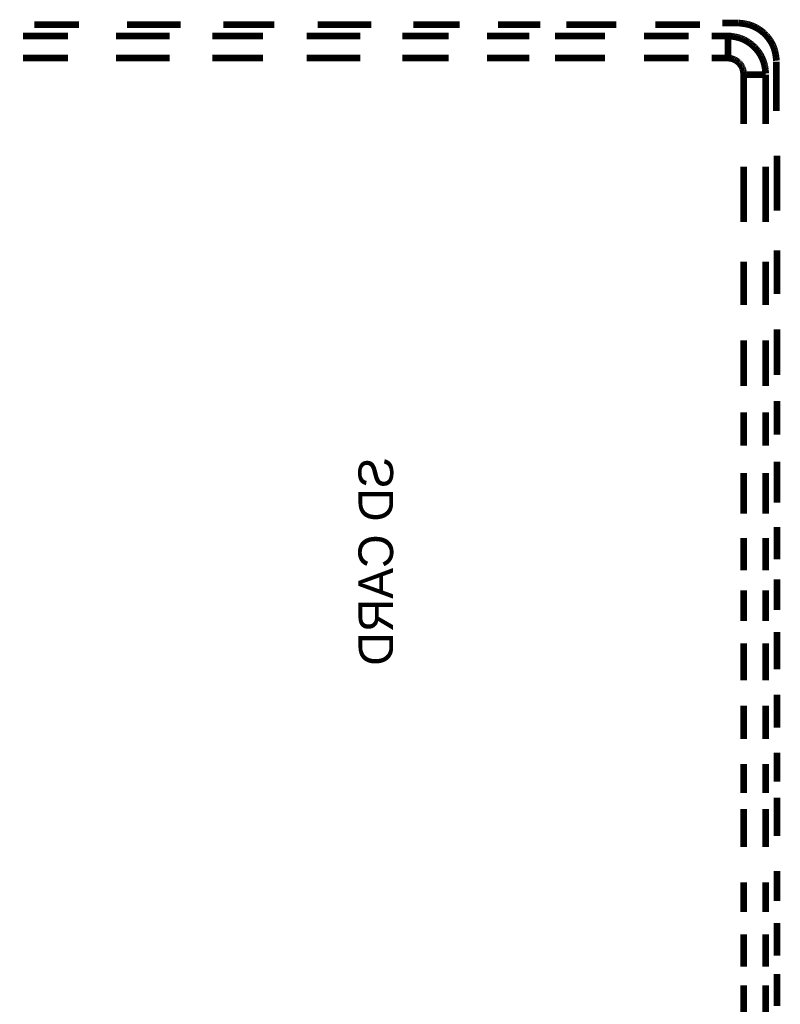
# Model space of a CAD drawing. Extents: x 6 to 156, y -6 to 136.
# Tile 29 of 32: x 138 to 156, y 43 to 66. Entities that reach past the tile are written whole.
import ezdxf

# ---------------------------------------------------------------- set-up
doc = ezdxf.new("R2010")
doc.units = 0
doc.layers.add('PG_ASSEMBLY_BOTTOM', color=1, linetype='CONTINUOUS')
doc.layers.add('PG_SILKSCREEN_BOTTOM', color=204, linetype='CONTINUOUS')

msp = doc.modelspace()

# ---------------------------------------------------------------- linework, layer by layer
at = {"layer": 'PG_ASSEMBLY_BOTTOM', "const_width": 0.1524}
for points in [[(138.541506, 65.38849), (139.562078, 65.38849)], [(140.649452, 65.38849), (141.870684, 65.38849)], [(142.84071, 65.38849), (143.994886, 65.38849)], [(144.98193, 65.38849), (146.203162, 65.38849)], [(147.156678, 65.38849), (148.210524, 65.38849)], [(149.080474, 65.38849), (150.042118, 65.38849)], [(150.627588, 65.38849), (151.765254, 65.38849)], [(152.651714, 65.38849), (153.663904, 65.38849)], [(154.182318, 65.38849), (154.559762, 65.38849), (154.559762, 64.888364)], [(154.59329, 65.384934), (154.559762, 65.38849)], [(154.634692, 65.380108), (154.59329, 65.384934)], [(154.65171, 65.378076), (154.634692, 65.380108)], [(154.667204, 65.37579), (154.65171, 65.378076)], [(154.683968, 65.37325), (154.667204, 65.37579)], [(154.703272, 65.369948), (154.683968, 65.37325)], [(154.722068, 65.366646), (154.703272, 65.369948)], [(154.740356, 65.362836), (154.722068, 65.366646)], [(154.761438, 65.35801), (154.740356, 65.362836)], [(154.78125, 65.35293), (154.761438, 65.35801)], [(154.801824, 65.347342), (154.78125, 65.35293)], [(154.824176, 65.340484), (154.801824, 65.347342)], [(154.848306, 65.332356), (154.824176, 65.340484)], [(154.870658, 65.32372), (154.848306, 65.332356)], [(154.891994, 65.31483), (154.870658, 65.32372)], [(154.91333, 65.305178), (154.891994, 65.31483)], [(154.934158, 65.295272), (154.91333, 65.305178)], [(154.954732, 65.28435), (154.934158, 65.295272)], [(154.972512, 65.274444), (154.954732, 65.28435)], [(154.992578, 65.26276), (154.972512, 65.274444)], [(155.01112, 65.250822), (154.992578, 65.26276)], [(155.027884, 65.2399), (155.01112, 65.250822)], [(155.045156, 65.227962), (155.027884, 65.2399)], [(155.061412, 65.216278), (155.045156, 65.227962)], [(155.078938, 65.202816), (155.061412, 65.216278)], [(155.095956, 65.1891), (155.078938, 65.202816)], [(155.111196, 65.176146), (155.095956, 65.1891)], [(155.127706, 65.161668), (155.111196, 65.176146)], [(155.142946, 65.147444), (155.127706, 65.161668)], [(155.158694, 65.132204), (155.142946, 65.147444)], [(155.174696, 65.115694), (155.158694, 65.132204)], [(155.188412, 65.100962), (155.174696, 65.115694)], [(155.202128, 65.085468), (155.188412, 65.100962)], [(155.21559, 65.069466), (155.202128, 65.085468)], [(155.22956, 65.052448), (155.21559, 65.069466)], [(155.242768, 65.034668), (155.22956, 65.052448)], [(155.254452, 65.018666), (155.242768, 65.034668)], [(138.541506, 64.888364), (139.562078, 64.888364)], [(140.649452, 64.888364), (141.870684, 64.888364)], [(142.84071, 64.888364), (143.994886, 64.888364)], [(144.98193, 64.888364), (146.203162, 64.888364)], [(147.156678, 64.888364), (148.210524, 64.888364)], [(149.080474, 64.888364), (150.042118, 64.888364)], [(150.627588, 64.888364), (151.765254, 64.888364)], [(152.651714, 64.888364), (153.663904, 64.888364)], [(154.182318, 64.888364), (154.559762, 64.888364)], [(154.538426, 64.887856), (154.5336, 64.888364)], [(154.573986, 64.883792), (154.538426, 64.887856)], [(154.58567, 64.882268), (154.573986, 64.883792)], [(154.596592, 64.880744), (154.58567, 64.882268)], [(154.605482, 64.879474), (154.596592, 64.880744)], [(154.615388, 64.87795), (154.605482, 64.879474)], [(154.626564, 64.875664), (154.615388, 64.87795)], [(154.635454, 64.873886), (154.626564, 64.875664)], [(154.644598, 64.871854), (154.635454, 64.873886)], [(154.654504, 64.869314), (154.644598, 64.871854)], [(154.66187, 64.867282), (154.654504, 64.869314)], [(154.669744, 64.864742), (154.66187, 64.867282)], [(154.67838, 64.861948), (154.669744, 64.864742)], [(154.686, 64.8589), (154.67838, 64.861948)], [(154.693112, 64.856106), (154.686, 64.8589)], [(154.700986, 64.85255), (154.693112, 64.856106)], [(154.709114, 64.848486), (154.700986, 64.85255)], [(154.71648, 64.844676), (154.709114, 64.848486)], [(154.724862, 64.840104), (154.71648, 64.844676)], [(154.731974, 64.83604), (154.724862, 64.840104)], [(154.740102, 64.830706), (154.731974, 64.83604)], [(154.748738, 64.825118), (154.740102, 64.830706)], [(154.755596, 64.820546), (154.748738, 64.825118)], [(154.763724, 64.81445), (154.755596, 64.820546)], [(154.770328, 64.80937), (154.763724, 64.81445)], [(155.265882, 65.002156), (155.254452, 65.018666)], [(155.278074, 64.984122), (155.265882, 65.002156)], [(155.290012, 64.964818), (155.278074, 64.984122)], [(155.30068, 64.94653), (155.290012, 64.964818)], [(155.311094, 64.927988), (155.30068, 64.94653)], [(155.321508, 64.908176), (155.311094, 64.927988)], [(155.331922, 64.886586), (155.321508, 64.908176)], [(155.341574, 64.865504), (155.331922, 64.886586)], [(155.350718, 64.843406), (155.341574, 64.865504)], [(155.359354, 64.820038), (155.350718, 64.843406)], [(155.366974, 64.79794), (155.359354, 64.820038)], [(154.777948, 64.803274), (154.770328, 64.80937)], [(154.78506, 64.797178), (154.777948, 64.803274)], [(154.791918, 64.791082), (154.78506, 64.797178)], [(154.79903, 64.784732), (154.791918, 64.791082)], [(154.804872, 64.779144), (154.79903, 64.784732)], [(154.811222, 64.772286), (154.804872, 64.779144)], [(154.81808, 64.76492), (154.811222, 64.772286)], [(154.823668, 64.75857), (154.81808, 64.76492)], [(154.829764, 64.751204), (154.823668, 64.75857)], [(154.83586, 64.743838), (154.829764, 64.751204)], [(154.841194, 64.73698), (154.83586, 64.743838)], [(154.846274, 64.729868), (154.841194, 64.73698)], [(154.85237, 64.721232), (154.846274, 64.729868)], [(154.85745, 64.713612), (154.85237, 64.721232)], [(154.861768, 64.706246), (154.85745, 64.713612)], [(154.867102, 64.697356), (154.861768, 64.706246)], [(154.87142, 64.689736), (154.867102, 64.697356)], [(154.874976, 64.682624), (154.87142, 64.689736)], [(154.879294, 64.674242), (154.874976, 64.682624)], [(154.88285, 64.666114), (154.879294, 64.674242)], [(154.885644, 64.65951), (154.88285, 64.666114)], [(154.888438, 64.65189), (154.885644, 64.65951)], [(154.891486, 64.643508), (154.888438, 64.65189)], [(154.893772, 64.63538), (154.891486, 64.643508)], [(154.896312, 64.626744), (154.893772, 64.63538)], [(154.898598, 64.6176), (154.896312, 64.626744)], [(154.900376, 64.609472), (154.898598, 64.6176)], [(154.902408, 64.599312), (154.900376, 64.609472)], [(154.90444, 64.588898), (154.902408, 64.599312)], [(154.905964, 64.5795), (154.90444, 64.588898)], [(155.373324, 64.777112), (155.366974, 64.79794)], [(155.379674, 64.75476), (155.373324, 64.777112)], [(155.385008, 64.733424), (155.379674, 64.75476)], [(155.389072, 64.715136), (155.385008, 64.733424)], [(155.393136, 64.695324), (155.389072, 64.715136)], [(155.396946, 64.675258), (155.393136, 64.695324)], [(155.399994, 64.657224), (155.396946, 64.675258)], [(155.40228, 64.64046), (155.399994, 64.657224)], [(155.404566, 64.62522), (155.40228, 64.64046)], [(155.406598, 64.609726), (155.404566, 64.62522)], [(155.408376, 64.594232), (155.406598, 64.609726)], [(155.410154, 64.578992), (155.408376, 64.594232)], [(154.907488, 64.569848), (154.905964, 64.5795)], [(154.909012, 64.55918), (154.907488, 64.569848)], [(154.910536, 64.547242), (154.909012, 64.55918)], [(154.91206, 64.534542), (154.910536, 64.547242)], [(154.91333, 64.52362), (154.91206, 64.534542)], [(154.91333, 64.52362), (154.915108, 64.50711), (155.41498, 64.50711)], [(154.915108, 63.386716), (154.915108, 64.50711)], [(155.41498, 64.533272), (155.410154, 64.578992)], [(155.41498, 63.386716), (155.41498, 64.50711)], [(154.915108, 61.16193), (154.915108, 62.416436)], [(155.41498, 61.16193), (155.41498, 62.416436)], [(154.915108, 59.271662), (154.915108, 60.258706)], [(155.41498, 59.271662), (155.41498, 60.258706)], [(154.915108, 57.431432), (154.915108, 58.468768)], [(155.41498, 57.431432), (155.41498, 58.468768)], [(154.915108, 56.076342), (154.915108, 56.83758)], [(155.41498, 56.076342), (155.41498, 56.83758)], [(154.915108, 54.528974), (154.915108, 55.457344)], [(155.41498, 54.528974), (155.41498, 55.457344)], [(154.915108, 53.24094), (154.915108, 53.977032)], [(155.41498, 53.24094), (155.41498, 53.977032)], [(154.915108, 52.090828), (154.915108, 52.789328)], [(155.41498, 52.090828), (155.41498, 52.789328)], [(154.915108, 50.74412), (154.915108, 51.588924)], [(155.41498, 50.74412), (155.41498, 51.588924)], [(154.915108, 49.41443), (154.915108, 50.167032)], [(155.41498, 49.41443), (155.41498, 50.167032)], [(154.915108, 48.184816), (154.915108, 48.84547)], [(155.41498, 48.184816), (155.41498, 48.84547)], [(154.915108, 46.955202), (154.915108, 47.820834)], [(155.41498, 46.955202), (155.41498, 47.820834)], [(154.915108, 45.478954), (154.915108, 46.156626)], [(155.41498, 45.478954), (155.41498, 46.156626)], [(154.915108, 44.236894), (154.915108, 44.972986)], [(155.41498, 44.236894), (155.41498, 44.972986)], [(154.915108, 43.0911), (154.915108, 43.814746)], [(155.41498, 43.0911), (155.41498, 43.814746)]]:
    msp.add_lwpolyline(points, dxfattribs=at)
at = {"layer": 'PG_SILKSCREEN_BOTTOM', "const_width": 0.1524}
for points in [[(138.795506, 65.64249), (139.816078, 65.64249)], [(140.903452, 65.64249), (142.124684, 65.64249)], [(143.09471, 65.64249), (144.248886, 65.64249)], [(145.23593, 65.64249), (146.457162, 65.64249)], [(147.410678, 65.64249), (148.464524, 65.64249)], [(149.334474, 65.64249), (150.296118, 65.64249)], [(150.881588, 65.64249), (152.019254, 65.64249)], [(152.905714, 65.64249), (153.917904, 65.64249)], [(154.424888, 65.681098), (154.802332, 65.681098)], [(154.835606, 65.677542), (154.802332, 65.681098)], [(154.877262, 65.672716), (154.835606, 65.677542)], [(154.89428, 65.670684), (154.877262, 65.672716)], [(154.90952, 65.668652), (154.89428, 65.670684)], [(154.926284, 65.666112), (154.90952, 65.668652)], [(154.945842, 65.66281), (154.926284, 65.666112)], [(154.964384, 65.659254), (154.945842, 65.66281)], [(154.982926, 65.655444), (154.964384, 65.659254)], [(155.004008, 65.650872), (154.982926, 65.655444)], [(155.02382, 65.645792), (155.004008, 65.650872)], [(155.044394, 65.640204), (155.02382, 65.645792)], [(155.066746, 65.633092), (155.044394, 65.640204)], [(155.090622, 65.624964), (155.066746, 65.633092)], [(155.113228, 65.616328), (155.090622, 65.624964)], [(155.134564, 65.607692), (155.113228, 65.616328)], [(155.1559, 65.59804), (155.134564, 65.607692)], [(155.176728, 65.58788), (155.1559, 65.59804)], [(155.197048, 65.577212), (155.176728, 65.58788)], [(155.215082, 65.567052), (155.197048, 65.577212)], [(155.235148, 65.555368), (155.215082, 65.567052)], [(155.25369, 65.54343), (155.235148, 65.555368)], [(155.2702, 65.532762), (155.25369, 65.54343)], [(155.287726, 65.52057), (155.2702, 65.532762)], [(155.303728, 65.508886), (155.287726, 65.52057)], [(155.321508, 65.495678), (155.303728, 65.508886)], [(155.338526, 65.481708), (155.321508, 65.495678)], [(155.353766, 65.469008), (155.338526, 65.481708)], [(155.370276, 65.45453), (155.353766, 65.469008)], [(155.385516, 65.440306), (155.370276, 65.45453)], [(155.401264, 65.424812), (155.385516, 65.440306)], [(155.417266, 65.408302), (155.401264, 65.424812)], [(155.430728, 65.393824), (155.417266, 65.408302)], [(155.444698, 65.378076), (155.430728, 65.393824)], [(155.45816, 65.362074), (155.444698, 65.378076)], [(155.471876, 65.345056), (155.45816, 65.362074)], [(155.485338, 65.32753), (155.471876, 65.345056)], [(155.497022, 65.311274), (155.485338, 65.32753)], [(155.508198, 65.295018), (155.497022, 65.311274)], [(155.52039, 65.27673), (155.508198, 65.295018)], [(155.532328, 65.257426), (155.52039, 65.27673)], [(155.542996, 65.239392), (155.532328, 65.257426)], [(155.55341, 65.22085), (155.542996, 65.239392)], [(155.563824, 65.201038), (155.55341, 65.22085)], [(155.574492, 65.179448), (155.563824, 65.201038)], [(155.58389, 65.158112), (155.574492, 65.179448)], [(155.593288, 65.136014), (155.58389, 65.158112)], [(155.601924, 65.1129), (155.593288, 65.136014)], [(155.60929, 65.090802), (155.601924, 65.1129)], [(155.615894, 65.06972), (155.60929, 65.090802)], [(155.622244, 65.047368), (155.615894, 65.06972)], [(155.627578, 65.026032), (155.622244, 65.047368)], [(155.631642, 65.007998), (155.627578, 65.026032)], [(155.635706, 64.988186), (155.631642, 65.007998)], [(155.639516, 64.96812), (155.635706, 64.988186)], [(155.64231, 64.950086), (155.639516, 64.96812)], [(155.64485, 64.933322), (155.64231, 64.950086)], [(155.647136, 64.917828), (155.64485, 64.933322)], [(155.648914, 64.902334), (155.647136, 64.917828)], [(155.650946, 64.88684), (155.648914, 64.902334)], [(155.652724, 64.8716), (155.650946, 64.88684)], [(155.65755, 64.82588), (155.652724, 64.8716)], [(155.65755, 63.679578), (155.65755, 64.799718)], [(155.66898, 61.41593), (155.66898, 62.670436)], [(155.66898, 59.525662), (155.66898, 60.512706)], [(155.66898, 57.685432), (155.66898, 58.722768)], [(155.66898, 56.330342), (155.66898, 57.09158)], [(155.66898, 54.782974), (155.66898, 55.711344)], [(155.66898, 53.49494), (155.66898, 54.231032)], [(155.66898, 52.344828), (155.66898, 53.043328)], [(155.66898, 50.99812), (155.66898, 51.842924)], [(155.66898, 49.66843), (155.66898, 50.421032)], [(155.66898, 48.438816), (155.66898, 49.09947)], [(155.66898, 47.209202), (155.66898, 48.074834)], [(155.66898, 45.732954), (155.66898, 46.410626)], [(155.66898, 44.490894), (155.66898, 45.226986)], [(155.66898, 43.3451), (155.66898, 44.068746)]]:
    msp.add_lwpolyline(points, dxfattribs=at)

# ---------------------------------------------------------------- texts
at = {"layer": 'PG_ASSEMBLY_BOTTOM', "text_generation_flag": 2}
msp.add_text('SD CARD', height=0.7874, rotation=90, dxfattribs=at).set_placement((146.948906, 55.815992))

doc.saveas('drawing.dxf')
